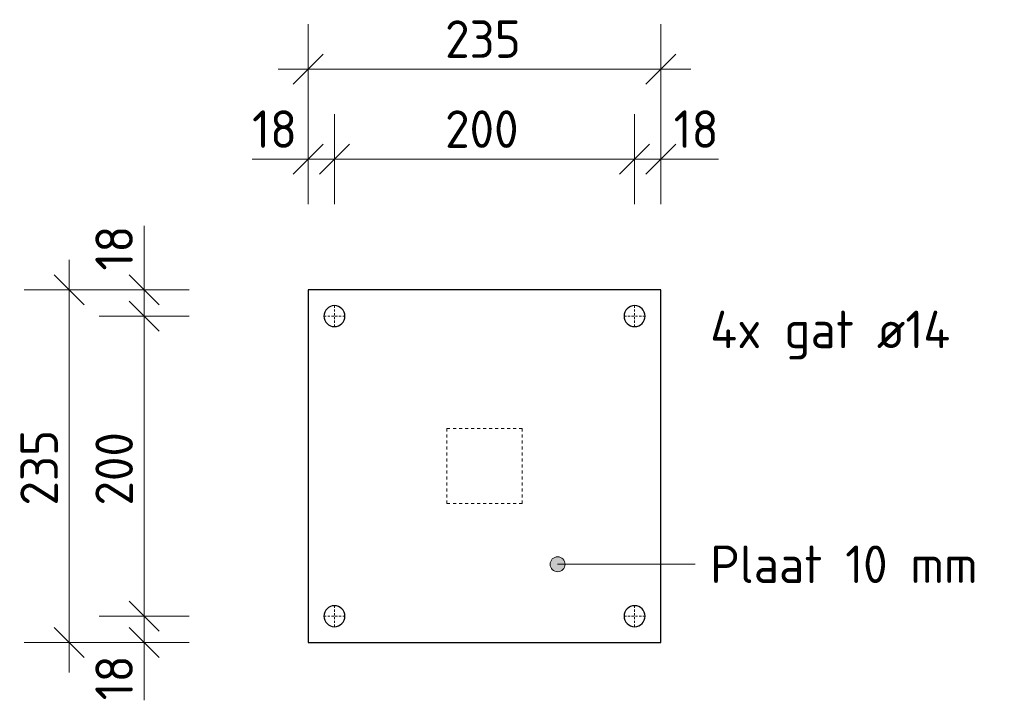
# Model space of a CAD drawing. Header units: millimetres. Extents: x -236366 to -196958, y -103 to 145465.
# Tile 12 of 12: x -197614 to -196958, y 139199 to 139653. Entities that reach past the tile are written whole.
import ezdxf

# ---------------------------------------------------------------- set-up
doc = ezdxf.new("R2010")
doc.units = ezdxf.units.MM
doc.linetypes.add('Hhidden', pattern=[2.5, 1.5, -1])
doc.linetypes.add('XX-HIDDEN', pattern=[4, 2, -2])
for name, color, linetype, lineweight in [('N-CO-BC-BETONVORM-G-4', 50, 'XX-HIDDEN', 18), ('N-CO-BC-BETONVORM-GN-1', 10, 'XX-HIDDEN', 18), ('N-CO-SC-STAALVORM-G', 10, 'Continuous', 25), ('X-XX-AL-CONSTRUCTIELIJN-G-3', 7, 'Hhidden', 13), ('X-XX-AL-M', 7, 'Continuous', 18), ('X-XX-AL-M-10', 7, 'Continuous', 18), ('X-XX-AL-T25-1', 7, 'Continuous', 13)]:
    doc.layers.add(name, color=color, linetype=linetype, lineweight=lineweight)
doc.styles.add('NLCS-ISO', font='NLCS-ISO.ttf', dxfattribs={"height": 25})
doc.dimstyles.new('2_5_NLCS_diagonal', dxfattribs={"dimscale": 304.8, "dimtxt": 25.068874, "dimasz": 0.065617, "dimexe": 0.098425, "dimexo": 0.0625, "dimgap": 0, "dimtad": 1, "dimdec": 0, "dimzin": 0, "dimdsep": 46, "dimtxsty": 'NLCS-ISO', "dimblk1": 'OBLIQUE', "dimblk2": 'OBLIQUE', "dimsah": 1, "dimcen": 0.09, "dimdle": 0.065617, "dimazin": 0, "dimtfac": 1, "dimtdec": 4, "dimtix": 1, "dimtmove": 0, "dimatfit": 3, "dimfxl": 0.098425, "dimfxlon": 1, "dimtvp": 1, "dimtolj": 1, "dimtzin": 0, "dimarcsym": 2})
doc.dimstyles.new('2_5_NLCS_diagonal_3', dxfattribs={"dimscale": 304.8, "dimtxt": 25.068874, "dimasz": 0.065617, "dimexe": 0.098425, "dimexo": 0.0625, "dimgap": 0, "dimtad": 1, "dimdec": 0, "dimzin": 0, "dimdsep": 46, "dimtxsty": 'NLCS-ISO', "dimblk1": 'OBLIQUE', "dimblk2": 'OBLIQUE', "dimsah": 1, "dimcen": 0.09, "dimdle": 0.065617, "dimazin": 0, "dimtfac": 1, "dimtdec": 4, "dimtix": 1, "dimtmove": 1, "dimatfit": 3, "dimfxl": 0.098425, "dimfxlon": 1, "dimtvp": 1, "dimtolj": 1, "dimtzin": 0, "dimarcsym": 2})

# ---------------------------------------------------------------- blocks, each defined once
blk = doc.blocks.new('GM_Bevestigingsplaat radardetector2 - GM_Bevestigingsplaat radardetector2-3834855-Detail type Z _3 x uitvoeren_ - Dependent 3')
at = {"layer": 'N-CO-BC-BETONVORM-GN-1'}
for p, q in [((-25, 0), (-25, 50)), ((-25, 50), (25, 50)), ((25, 50), (25, 0)), ((-25, 0), (25, 0))]:
    blk.add_line(p, q, dxfattribs=at)
at = {"layer": 'N-CO-SC-STAALVORM-G'}
for p, q in [((117.5, 142.5), (-117.5, 142.5)), ((-117.5, 142.5), (-117.5, -92.5)), ((117.5, -92.5), (117.5, 142.5)), ((-117.5, -92.5), (117.5, -92.5))]:
    blk.add_line(p, q, dxfattribs=at)
for centre, start, end in [((-100, 125), 0, 180), ((100, 125), 0, 180), ((-100, 125), 180, 360), ((100, 125), 180, 360), ((-100, -75), 0, 180), ((100, -75), 0, 180), ((-100, -75), 180, 360), ((100, -75), 180, 360)]:
    blk.add_arc(centre, 7, start, end, dxfattribs=at)
blk = doc.blocks.new('DIMBLOCK150-Detail type Z _3 x uitvoeren_ - Dependent 3')
at = {"layer": 'X-XX-AL-M-10'}
for p, q in [((-197421.55, 139589.91), (-197421.55, 139649.91)), ((-197186.55, 139589.91), (-197186.55, 139649.91)), ((-197421.55, 139619.91), (-197411.55, 139629.91)), ((-197186.55, 139619.91), (-197176.55, 139629.91)), ((-197441.55, 139619.91), (-197166.55, 139619.91)), ((-197421.55, 139619.91), (-197431.55, 139609.91)), ((-197421.55, 139619.91), (-197421.55, 139589.91)), ((-197186.55, 139619.91), (-197196.55, 139609.91)), ((-197186.55, 139619.91), (-197186.55, 139589.91))]:
    blk.add_line(p, q, dxfattribs=at)
at = {"layer": 'X-XX-AL-M-10', "color": 0, "insert": (-197330.3, 139652.48), "char_height": 25, "width": 63.0033, "attachment_point": 1, "line_spacing_factor": 1.135194, "style": 'NLCS-ISO'}
blk.add_mtext('235', dxfattribs=at)
blk = doc.blocks.new('_Oblique')
at = {"color": 0, "linetype": 'ByBlock', "lineweight": -2}
blk.add_line((-0.5, -0.5), (0.5, 0.5), dxfattribs=at)
blk = doc.blocks.new('DIMBLOCK151-Detail type Z _3 x uitvoeren_ - Dependent 3')
at = {"layer": 'X-XX-AL-M-10'}
for p, q in [((-197580.77, 139492.8), (-197580.77, 139217.8)), ((-197580.77, 139472.8), (-197590.77, 139482.8)), ((-197550.77, 139472.8), (-197610.77, 139472.8)), ((-197580.77, 139472.8), (-197570.77, 139462.8)), ((-197580.77, 139472.8), (-197550.77, 139472.8)), ((-197580.77, 139237.8), (-197590.77, 139247.8)), ((-197550.77, 139237.8), (-197610.77, 139237.8)), ((-197580.77, 139237.8), (-197570.77, 139227.8)), ((-197580.77, 139237.8), (-197550.77, 139237.8))]:
    blk.add_line(p, q, dxfattribs=at)
at = {"layer": 'X-XX-AL-M-10', "color": 0, "insert": (-197613.33, 139329.05), "char_height": 25, "width": 63.0033, "attachment_point": 1, "rotation": 90, "line_spacing_factor": 1.135194, "style": 'NLCS-ISO'}
blk.add_mtext('235', dxfattribs=at)
blk = doc.blocks.new('DIMBLOCK152-Detail type Z _3 x uitvoeren_ - Dependent 3')
at = {"layer": 'X-XX-AL-M-10'}
for p, q in [((-197421.55, 139529.91), (-197421.55, 139589.91)), ((-197404.05, 139529.91), (-197404.05, 139589.91)), ((-197421.55, 139559.91), (-197411.55, 139569.91)), ((-197404.05, 139559.91), (-197394.05, 139569.91)), ((-197458.93, 139559.91), (-197429.13, 139559.91)), ((-197441.55, 139559.91), (-197404.05, 139559.91)), ((-197421.55, 139559.91), (-197431.55, 139549.91)), ((-197429.13, 139559.91), (-197412.8, 139559.91)), ((-197421.55, 139559.91), (-197421.55, 139529.91)), ((-197404.05, 139559.91), (-197414.05, 139549.91)), ((-197404.05, 139559.91), (-197404.05, 139529.91))]:
    blk.add_line(p, q, dxfattribs=at)
at = {"layer": 'X-XX-AL-M-10', "color": 0, "insert": (-197458.93, 139592.48), "char_height": 25, "width": 35.7586, "attachment_point": 1, "line_spacing_factor": 1.135194, "style": 'NLCS-ISO'}
blk.add_mtext('18', dxfattribs=at)
blk = doc.blocks.new('DIMBLOCK153-Detail type Z _3 x uitvoeren_ - Dependent 3')
at = {"layer": 'X-XX-AL-M-10'}
for p, q in [((-197404.05, 139529.91), (-197404.05, 139589.91)), ((-197204.05, 139529.91), (-197204.05, 139589.91)), ((-197404.05, 139559.91), (-197394.05, 139569.91)), ((-197204.05, 139559.91), (-197194.05, 139569.91)), ((-197404.05, 139559.91), (-197414.05, 139549.91)), ((-197404.05, 139559.91), (-197204.05, 139559.91)), ((-197404.05, 139559.91), (-197404.05, 139529.91)), ((-197204.05, 139559.91), (-197214.05, 139549.91)), ((-197204.05, 139559.91), (-197204.05, 139529.91))]:
    blk.add_line(p, q, dxfattribs=at)
at = {"layer": 'X-XX-AL-M-10', "color": 0, "insert": (-197330.3, 139592.48), "char_height": 25, "width": 63.0033, "attachment_point": 1, "line_spacing_factor": 1.135194, "style": 'NLCS-ISO'}
blk.add_mtext('200', dxfattribs=at)
blk = doc.blocks.new('DIMBLOCK154-Detail type Z _3 x uitvoeren_ - Dependent 3')
at = {"layer": 'X-XX-AL-M-10'}
for p, q in [((-197204.05, 139529.91), (-197204.05, 139589.91)), ((-197186.55, 139529.91), (-197186.55, 139589.91)), ((-197204.05, 139559.91), (-197194.05, 139569.91)), ((-197186.55, 139559.91), (-197176.55, 139569.91)), ((-197204.05, 139559.91), (-197214.05, 139549.91)), ((-197204.05, 139559.91), (-197166.55, 139559.91)), ((-197204.05, 139559.91), (-197204.05, 139529.91)), ((-197186.55, 139559.91), (-197196.55, 139549.91)), ((-197178, 139559.91), (-197195.3, 139559.91)), ((-197186.55, 139559.91), (-197186.55, 139529.91)), ((-197148.2, 139559.91), (-197178, 139559.91))]:
    blk.add_line(p, q, dxfattribs=at)
at = {"layer": 'X-XX-AL-M-10', "color": 0, "insert": (-197178, 139592.48), "char_height": 25, "width": 35.7586, "attachment_point": 1, "line_spacing_factor": 1.135194, "style": 'NLCS-ISO'}
blk.add_mtext('18', dxfattribs=at)
blk = doc.blocks.new('DIMBLOCK155-Detail type Z _3 x uitvoeren_ - Dependent 3')
at = {"layer": 'X-XX-AL-M-10'}
for p, q in [((-197530.77, 139515.46), (-197530.77, 139485.67)), ((-197530.77, 139492.8), (-197530.77, 139455.3)), ((-197530.77, 139485.67), (-197530.77, 139464.05)), ((-197530.77, 139472.8), (-197540.77, 139482.8)), ((-197500.77, 139472.8), (-197560.77, 139472.8)), ((-197530.77, 139472.8), (-197520.77, 139462.8)), ((-197530.77, 139472.8), (-197500.77, 139472.8)), ((-197530.77, 139455.3), (-197540.77, 139465.3)), ((-197500.77, 139455.3), (-197560.77, 139455.3)), ((-197530.77, 139455.3), (-197520.77, 139445.3)), ((-197530.77, 139455.3), (-197500.77, 139455.3))]:
    blk.add_line(p, q, dxfattribs=at)
at = {"layer": 'X-XX-AL-M-10', "color": 0, "insert": (-197563.33, 139485.67), "char_height": 25, "width": 35.7586, "attachment_point": 1, "rotation": 90, "line_spacing_factor": 1.135194, "style": 'NLCS-ISO'}
blk.add_mtext('18', dxfattribs=at)
blk = doc.blocks.new('DIMBLOCK156-Detail type Z _3 x uitvoeren_ - Dependent 3')
at = {"layer": 'X-XX-AL-M-10'}
for p, q in [((-197530.77, 139455.3), (-197540.77, 139465.3)), ((-197500.77, 139455.3), (-197560.77, 139455.3)), ((-197530.77, 139455.3), (-197530.77, 139255.3)), ((-197530.77, 139455.3), (-197520.77, 139445.3)), ((-197530.77, 139455.3), (-197500.77, 139455.3)), ((-197530.77, 139255.3), (-197540.77, 139265.3)), ((-197500.77, 139255.3), (-197560.77, 139255.3)), ((-197530.77, 139255.3), (-197520.77, 139245.3)), ((-197530.77, 139255.3), (-197500.77, 139255.3))]:
    blk.add_line(p, q, dxfattribs=at)
at = {"layer": 'X-XX-AL-M-10', "color": 0, "insert": (-197563.33, 139329.05), "char_height": 25, "width": 63.0033, "attachment_point": 1, "rotation": 90, "line_spacing_factor": 1.135194, "style": 'NLCS-ISO'}
blk.add_mtext('200', dxfattribs=at)
blk = doc.blocks.new('DIMBLOCK157-Detail type Z _3 x uitvoeren_ - Dependent 3')
at = {"layer": 'X-XX-AL-M-10'}
for p, q in [((-197530.77, 139255.3), (-197540.77, 139265.3)), ((-197500.77, 139255.3), (-197560.77, 139255.3)), ((-197530.77, 139255.3), (-197530.77, 139217.8)), ((-197530.77, 139255.3), (-197520.77, 139245.3)), ((-197530.77, 139255.3), (-197500.77, 139255.3)), ((-197530.77, 139237.8), (-197540.77, 139247.8)), ((-197530.77, 139229.01), (-197530.77, 139246.55)), ((-197500.77, 139237.8), (-197560.77, 139237.8)), ((-197530.77, 139237.8), (-197520.77, 139227.8)), ((-197530.77, 139237.8), (-197500.77, 139237.8)), ((-197530.77, 139199.21), (-197530.77, 139229.01))]:
    blk.add_line(p, q, dxfattribs=at)
at = {"layer": 'X-XX-AL-M-10', "color": 0, "insert": (-197563.33, 139199.21), "char_height": 25, "width": 35.7586, "attachment_point": 1, "rotation": 90, "line_spacing_factor": 1.135194, "style": 'NLCS-ISO'}
blk.add_mtext('18', dxfattribs=at)

msp = doc.modelspace()

# ---------------------------------------------------------------- hatches: boundary and pattern name
at = {"layer": 'X-XX-AL-T25-1'}
h = msp.add_hatch(color=256, dxfattribs=at)
edge = h.paths.add_edge_path(flags=0)
edge.add_arc((-197255.35, 139289.9), 5, 0, 360)

# ---------------------------------------------------------------- linework, layer by layer
at = {"layer": 'X-XX-AL-CONSTRUCTIELIJN-G-3'}
for p, q in [((-197404.05, 139462.3), (-197404.05, 139448.3)), ((-197204.05, 139462.3), (-197204.05, 139448.3)), ((-197397.05, 139455.3), (-197411.05, 139455.3)), ((-197197.05, 139455.3), (-197211.05, 139455.3)), ((-197404.05, 139262.3), (-197404.05, 139248.3)), ((-197204.05, 139262.3), (-197204.05, 139248.3)), ((-197397.05, 139255.3), (-197411.05, 139255.3)), ((-197197.05, 139255.3), (-197211.05, 139255.3))]:
    msp.add_line(p, q, dxfattribs=at)
at = {"layer": 'X-XX-AL-T25-1'}
msp.add_line((-197255.35, 139289.9), (-197163.64, 139289.9), dxfattribs=at)
msp.add_circle((-197255.35, 139289.9), 5, dxfattribs=at)

# ---------------------------------------------------------------- block references
at = {"layer": 'N-CO-BC-BETONVORM-G-4', "rotation": 269.9999999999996}
msp.add_blockref('GM_Bevestigingsplaat radardetector2 - GM_Bevestigingsplaat radardetector2-3834855-Detail type Z _3 x uitvoeren_ - Dependent 3', (-197329.05, 139355.3), dxfattribs=at)

# ---------------------------------------------------------------- texts
at = {"layer": 'X-XX-AL-T25-1', "char_height": 25, "attachment_point": 1, "style": 'NLCS-ISO'}
for s, insert, width in [('4x gat ø14', (-197153.64, 139458.95), 210.8438), ('Plaat 10 mm', (-197153.64, 139302.4), 226.0759)]:
    msp.add_mtext(s, dxfattribs=dict(at, insert=insert, width=width))

# ---------------------------------------------------------------- dimensions: what is measured, and where the dimension line sits
at = {"layer": 'X-XX-AL-M'}
for base, p1, p2, override, picture, middle in [((-197186.55, 139619.91), (-197421.55, 139589.91), (-197186.55, 139589.91), {"dimpost": '<>', "dimfxl": 235}, 'DIMBLOCK150-Detail type Z _3 x uitvoeren_ - Dependent 3', (-197304.05, 139632.41)), ((-197204.05, 139559.91), (-197404.05, 139529.91), (-197204.05, 139529.91), {"dimpost": '<>', "dimfxl": 200}, 'DIMBLOCK153-Detail type Z _3 x uitvoeren_ - Dependent 3', (-197304.05, 139572.41))]:
    dim = msp.add_linear_dim(base=base, p1=p1, p2=p2, dimstyle='2_5_NLCS_diagonal', override=override, dxfattribs=at)
    dim.commit()
    dim.dimension.update_dxf_attribs({"geometry": picture, "text_midpoint": middle})
for base, p1, p2, picture, middle in [((-197404.04917624, 139559.91344461), (-197421.54917624, 139529.91344461), (-197404.04917624, 139529.91344461), 'DIMBLOCK152-Detail type Z _3 x uitvoeren_ - Dependent 3', (-197441.04940462, 139575.81473997)), ((-197186.54917624, 139559.91344461), (-197204.04917624, 139529.91344461), (-197186.54917624, 139529.91344461), 'DIMBLOCK154-Detail type Z _3 x uitvoeren_ - Dependent 3', (-197160.11938593, 139575.81473997))]:
    dim = msp.add_linear_dim(base=base, p1=p1, p2=p2, dimstyle='2_5_NLCS_diagonal_3', override={"dimpost": '<>', "dimfxl": 17.5}, dxfattribs=at)
    dim.commit()
    dim.dimension.update_dxf_attribs({"geometry": picture, "text_midpoint": middle, "dimtype": 160, "text_rotation": 360})
for base, p1, p2, picture, middle in [((-197530.76622401, 139455.29943866), (-197500.76622401, 139472.79943866), (-197500.76622401, 139455.29943866), 'DIMBLOCK155-Detail type Z _3 x uitvoeren_ - Dependent 3', (-197546.66751937, 139503.54453291)), ((-197530.76622401, 139237.79943866), (-197500.76622401, 139255.29943866), (-197500.76622401, 139237.79943866), 'DIMBLOCK157-Detail type Z _3 x uitvoeren_ - Dependent 3', (-197546.66751937, 139217.08591432))]:
    dim = msp.add_linear_dim(base=base, p1=p1, p2=p2, angle=90, dimstyle='2_5_NLCS_diagonal_3', override={"dimpost": '<>', "dimfxl": 17.5}, dxfattribs=at)
    dim.commit()
    dim.dimension.update_dxf_attribs({"geometry": picture, "text_midpoint": middle, "dimtype": 160, "text_rotation": 90})
for base, p1, p2, override, picture, middle in [((-197580.77, 139237.8), (-197550.77, 139472.8), (-197550.77, 139237.8), {"dimpost": '<>', "dimfxl": 235}, 'DIMBLOCK151-Detail type Z _3 x uitvoeren_ - Dependent 3', (-197593.27, 139355.3)), ((-197530.77, 139255.3), (-197500.77, 139455.3), (-197500.77, 139255.3), {"dimpost": '<>', "dimfxl": 200}, 'DIMBLOCK156-Detail type Z _3 x uitvoeren_ - Dependent 3', (-197543.27, 139355.3))]:
    dim = msp.add_linear_dim(base=base, p1=p1, p2=p2, angle=90, dimstyle='2_5_NLCS_diagonal', override=override, dxfattribs=at)
    dim.commit()
    dim.dimension.update_dxf_attribs({"geometry": picture, "text_midpoint": middle})

doc.saveas('drawing.dxf')
